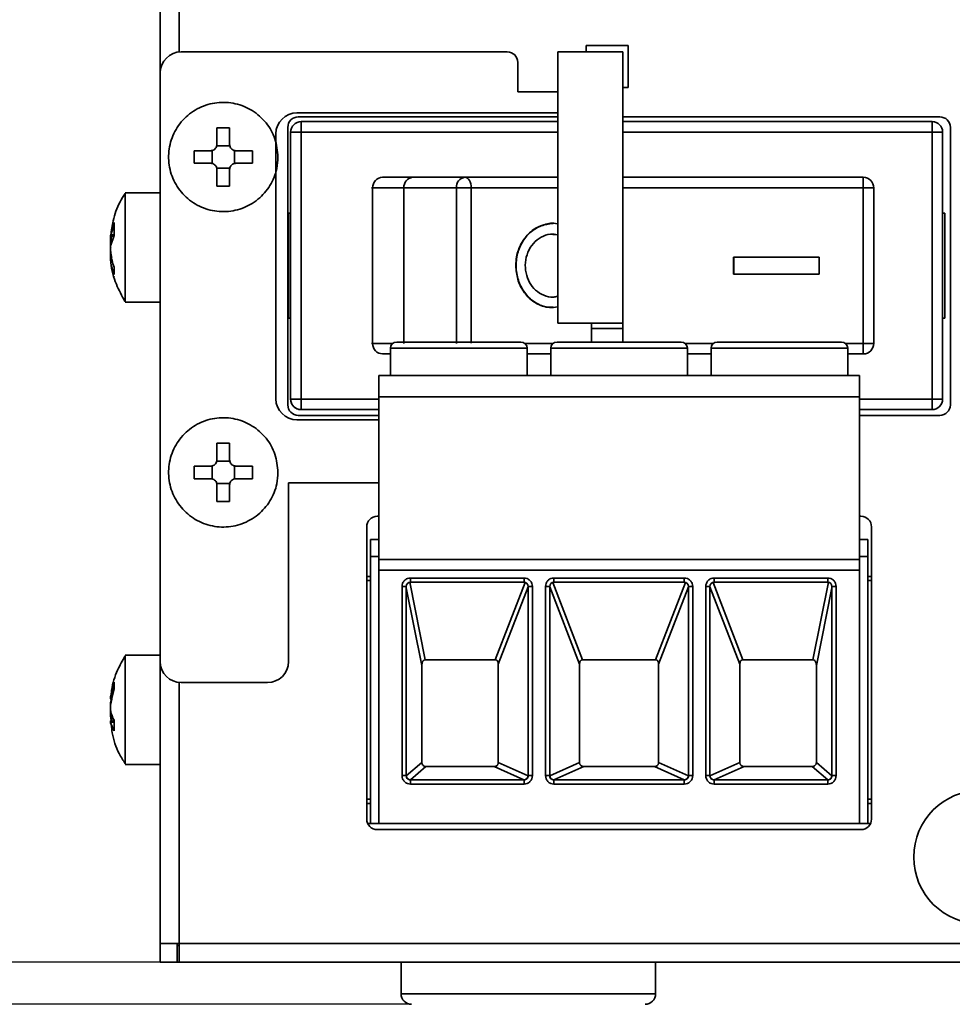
# Model space of a CAD drawing. Header units: millimetres. Extents: x 0 to 420, y 0 to 297.
# Tile 16 of 110: x 88 to 110, y 213 to 237. Entities that reach past the tile are written whole.
import ezdxf

# ---------------------------------------------------------------- set-up
doc = ezdxf.new("R2010")
doc.units = ezdxf.units.MM
doc.layers.add('标注层', color=150, linetype='Continuous')
doc.styles.add('SLDTEXTSTYLE2', font='TXT', dxfattribs={"width": 0.7})
doc.dimstyles.new('SLDDIMSTYLE1', dxfattribs={"dimtxt": 4.850694, "dimasz": 4, "dimexe": 0, "dimexo": 0.0625, "dimgap": 1.212674, "dimtad": 2, "dimlfac": 2, "dimrnd": 1e-09, "dimzin": 12, "dimdsep": 46, "dimtxsty": 'SLDTEXTSTYLE2', "dimsah": 1, "dimcen": 0.09, "dimadec": 0, "dimazin": 3, "dimtfac": 1, "dimtdec": 3, "dimtofl": 0, "dimtmove": 0, "dimatfit": 3, "dimfxl": 1, "dimfrac": 2, "dimtolj": 1, "dimtzin": 12, "dimarcsym": 0})

# ---------------------------------------------------------------- blocks, each defined once
blk = doc.blocks.new('_D_6')
at = {"layer": '标注层'}
for p, q in [((91.179, 258.726), (72.424, 258.726)), ((74.424, 258.726), (74.424, 214.226)), ((91.579, 214.226), (72.424, 214.226))]:
    blk.add_line(p, q, dxfattribs=at)
for points in [[(74.424, 258.726), (73.924, 254.726), (74.924, 254.726)], [(74.424, 214.226), (74.924, 218.226), (73.924, 218.226)]]:
    blk.add_solid(points, dxfattribs=at)
at = {"layer": '标注层', "insert": (68.967, 233.654), "char_height": 4.2333, "attachment_point": 1, "rotation": 90, "style": 'SLDTEXTSTYLE2'}
blk.add_mtext('89', dxfattribs=at)
blk = doc.blocks.new('_D_7')
at = {"layer": '标注层'}
for p, q in [((91.179, 258.726), (63.647, 258.726)), ((65.647, 213.226), (65.647, 258.726)), ((97.154, 213.226), (63.647, 213.226))]:
    blk.add_line(p, q, dxfattribs=at)
for points in [[(65.647, 258.726), (65.147, 254.726), (66.147, 254.726)], [(65.647, 213.226), (66.147, 217.226), (65.147, 217.226)]]:
    blk.add_solid(points, dxfattribs=at)
at = {"layer": '标注层', "insert": (60.19, 233.154), "char_height": 4.2333, "attachment_point": 1, "rotation": 90, "style": 'SLDTEXTSTYLE2'}
blk.add_mtext('91', dxfattribs=at)

msp = doc.modelspace()

# ---------------------------------------------------------------- linework, layer by layer
at = {"color": 7, "linetype": 'Continuous', "lineweight": 35}
for p, q in [((91.1786, 258.2764), (91.1786, 235.3764)), ((91.6786, 235.8764), (99.4286, 235.8764)), ((100.6286, 235.8764), (100.6286, 229.4264)), ((100.6286, 235.8764), (102.1786, 235.8764)), ((101.3037, 236.0264), (101.3037, 235.8764)), ((102.3037, 236.0264), (101.3037, 236.0264)), ((102.1786, 235.8764), (102.1786, 229.4264)), ((102.3037, 235.0264), (102.3037, 236.0264)), ((99.6786, 235.6264), (99.6786, 234.9264)), ((91.1786, 235.3764), (91.1786, 221.3764)), ((100.6286, 234.9264), (99.6786, 234.9264)), ((102.1786, 235.0264), (102.3037, 235.0264)), ((94.4286, 234.4264), (100.6286, 234.4264)), ((100.6286, 234.3314), (94.462, 234.3314)), ((94.5283, 233.9685), (94.5283, 234.2185)), ((100.6286, 234.2185), (94.5283, 234.2185)), ((109.712, 234.3314), (102.1786, 234.3314)), ((109.5283, 234.2185), (102.1786, 234.2185)), ((109.5283, 233.9685), (109.5283, 234.2185)), ((92.8286, 234.0674), (92.5286, 234.0674)), ((92.5286, 233.6764), (92.5286, 234.0674)), ((92.8286, 234.0674), (92.8286, 233.6764)), ((93.9286, 227.6264), (93.9286, 233.9264)), ((94.212, 234.0814), (94.212, 227.4814)), ((94.5283, 233.9685), (94.2783, 233.9685)), ((94.2783, 233.9685), (94.2783, 227.6185)), ((94.2783, 233.9685), (94.2783, 233.9685)), ((94.2783, 233.9685), (94.2783, 227.6185)), ((94.5283, 227.6185), (94.5283, 233.9685)), ((109.5283, 233.9685), (109.5283, 227.6185)), ((109.7783, 233.9685), (109.5283, 233.9685)), ((109.7783, 227.6185), (109.7783, 233.9685)), ((109.962, 227.4814), (109.962, 234.0814)), ((91.9876, 233.5264), (92.3786, 233.5264)), ((91.9876, 233.5264), (91.9876, 233.2264)), ((92.4136, 233.2222), (92.4136, 233.5305)), ((92.5245, 233.6414), (92.8328, 233.6414)), ((92.9437, 233.5305), (92.9437, 233.2222)), ((92.9786, 233.5264), (93.3697, 233.5264)), ((93.3697, 233.2264), (93.3697, 233.5264)), ((92.3786, 233.2264), (91.9876, 233.2264)), ((93.3697, 233.2264), (92.9786, 233.2264)), ((92.8328, 233.1113), (92.5245, 233.1113)), ((92.5286, 232.6853), (92.5286, 233.0764)), ((92.8286, 233.0764), (92.8286, 232.6853)), ((97.1783, 232.8935), (98.4231, 232.8935)), ((102.1786, 232.8935), (107.8916, 232.8935)), ((107.8916, 232.8935), (107.8892, 232.8935)), ((91.1786, 232.5264), (90.3433, 232.5264)), ((92.5286, 232.6853), (92.8286, 232.6853)), ((96.9736, 232.6435), (96.2285, 232.6435)), ((96.2285, 232.6435), (96.2285, 228.9435)), ((98.2183, 232.6435), (96.9736, 232.6435)), ((96.9736, 232.6435), (96.9736, 228.9435)), ((98.5742, 232.6435), (98.2183, 232.6435)), ((98.2183, 228.9435), (98.2183, 232.6435)), ((107.8863, 232.6435), (107.8863, 228.9435)), ((108.1415, 232.6435), (107.8863, 232.6435)), ((108.1415, 232.6435), (108.1415, 228.9435)), ((90.0808, 231.698), (90.0808, 231.8214)), ((94.2283, 232.0435), (94.2783, 232.0435)), ((94.2783, 232.0435), (94.2283, 232.0435)), ((94.2283, 232.0435), (94.2283, 229.5435)), ((109.8283, 232.0435), (109.7783, 232.0435)), ((109.8283, 229.5435), (109.8283, 232.0435)), ((90.0013, 231.5239), (90.0808, 231.7533)), ((90.0808, 231.5104), (90.0808, 231.7533)), ((100.5232, 231.7935), (100.5151, 231.7935)), ((89.9943, 231.4953), (90.0756, 231.4953)), ((90.0808, 231.5104), (90.0013, 231.2809)), ((100.6286, 231.5263), (100.5148, 231.5344)), ((89.9942, 230.9502), (89.9944, 230.9491)), ((90.0225, 230.9574), (89.9943, 230.9574)), ((106.8343, 230.9935), (104.8096, 230.9935)), ((104.8096, 230.9935), (104.8096, 230.5935)), ((104.8096, 230.9935), (104.8174, 230.9935)), ((104.8174, 230.5935), (104.8174, 230.9935)), ((104.8174, 230.9935), (106.8423, 230.9935)), ((106.8423, 230.9935), (106.8343, 230.9935)), ((106.8423, 230.9935), (106.8423, 230.5935)), ((90.0808, 230.5788), (90.0808, 230.7548)), ((90.0808, 230.5328), (90.0808, 230.525)), ((104.8174, 230.5935), (104.8096, 230.5935)), ((106.8423, 230.5935), (104.8174, 230.5935)), ((100.515, 230.0441), (100.6286, 230.0655)), ((90.3433, 229.9264), (91.1786, 229.9264)), ((100.5153, 229.7935), (100.5233, 229.7935)), ((94.2783, 229.5435), (94.2283, 229.5435)), ((109.8283, 229.5435), (109.7783, 229.5435)), ((102.1786, 229.4264), (100.6286, 229.4264)), ((101.4286, 229.3014), (101.4286, 229.4264)), ((102.1786, 229.3014), (101.4286, 229.3014)), ((101.4286, 229.3014), (101.4286, 228.9764)), ((102.1786, 229.4264), (102.1786, 229.3014)), ((102.1786, 228.9764), (102.1786, 229.3014)), ((96.652, 228.8264), (96.652, 228.1764)), ((99.902, 228.1764), (99.902, 228.8264)), ((100.462, 228.8264), (100.462, 228.1764)), ((103.712, 228.1764), (103.712, 228.8264)), ((104.272, 228.8264), (104.272, 228.1764)), ((107.522, 228.1764), (107.522, 228.8264)), ((107.8863, 228.9435), (108.1415, 228.9435)), ((96.464, 228.6935), (96.4663, 228.6935)), ((96.4663, 228.6935), (96.652, 228.6935)), ((99.902, 228.6935), (100.462, 228.6935)), ((103.712, 228.6935), (104.272, 228.6935)), ((107.522, 228.6935), (107.8916, 228.6935)), ((96.372, 228.1764), (107.802, 228.1764)), ((96.372, 228.1764), (96.372, 227.6764)), ((96.652, 228.1764), (96.372, 228.1764)), ((98.277, 228.1764), (96.652, 228.1764)), ((99.902, 228.1764), (98.277, 228.1764)), ((100.462, 228.1764), (99.902, 228.1764)), ((102.087, 228.1764), (100.462, 228.1764)), ((103.712, 228.1764), (102.087, 228.1764)), ((104.272, 228.1764), (103.712, 228.1764)), ((105.897, 228.1764), (104.272, 228.1764)), ((107.522, 228.1764), (105.897, 228.1764)), ((107.802, 228.1764), (107.522, 228.1764)), ((107.802, 227.6764), (107.802, 228.1764)), ((94.5283, 227.6185), (94.2783, 227.6185)), ((94.5283, 227.6185), (94.5283, 227.3685)), ((96.372, 227.6764), (96.372, 223.8014)), ((107.802, 227.6764), (96.372, 227.6764)), ((107.802, 227.6764), (107.802, 223.8014)), ((109.5283, 227.6185), (109.5283, 227.3685)), ((109.5283, 227.6185), (109.7783, 227.6185)), ((96.372, 227.3685), (94.5283, 227.3685)), ((109.5283, 227.3685), (107.802, 227.3685)), ((94.462, 227.2314), (96.372, 227.2314)), ((107.802, 227.2314), (109.712, 227.2314)), ((96.372, 227.1264), (94.4286, 227.1264)), ((92.8286, 226.5674), (92.5286, 226.5674)), ((92.5286, 226.1764), (92.5286, 226.5674)), ((92.8286, 226.5674), (92.8286, 226.1764)), ((91.9876, 226.0264), (92.3786, 226.0264)), ((91.9876, 226.0264), (91.9876, 225.7264)), ((92.4136, 225.7222), (92.4136, 226.0305)), ((92.5245, 226.1414), (92.8328, 226.1414)), ((92.9437, 226.0305), (92.9437, 225.7222)), ((92.9786, 226.0264), (93.3697, 226.0264)), ((93.3697, 225.7264), (93.3697, 226.0264)), ((92.3786, 225.7264), (91.9876, 225.7264)), ((93.3697, 225.7264), (92.9786, 225.7264)), ((92.8328, 225.6113), (92.5245, 225.6113)), ((92.5286, 225.1853), (92.5286, 225.5764)), ((92.8286, 225.5764), (92.8286, 225.1853)), ((94.2286, 225.6264), (96.372, 225.6264)), ((94.2286, 221.3764), (94.2286, 225.6264)), ((92.5286, 225.1853), (92.8286, 225.1853)), ((96.372, 224.8314), (96.337, 224.8314)), ((107.837, 224.8314), (107.802, 224.8314)), ((96.087, 224.5814), (96.087, 217.6314)), ((108.087, 217.6314), (108.087, 224.5814)), ((96.372, 224.2764), (96.177, 224.2764)), ((96.177, 224.2764), (96.177, 223.8764)), ((107.997, 224.2764), (107.802, 224.2764)), ((107.997, 223.8764), (107.997, 224.2764)), ((96.177, 223.8764), (96.177, 223.8764)), ((96.372, 223.8764), (96.177, 223.8764)), ((96.177, 223.8764), (96.372, 223.8764)), ((96.177, 223.8764), (96.177, 217.5264)), ((107.802, 223.8764), (107.997, 223.8764)), ((107.997, 223.8764), (107.802, 223.8764)), ((107.997, 223.8764), (107.997, 223.8764)), ((107.997, 223.8764), (107.997, 217.5264)), ((96.372, 223.8014), (107.802, 223.8014)), ((96.372, 223.8014), (96.372, 223.5514)), ((107.802, 223.8014), (107.802, 223.5514)), ((96.177, 223.4014), (96.087, 223.4014)), ((107.802, 223.5514), (96.372, 223.5514)), ((96.372, 223.5514), (96.372, 217.5264)), ((107.802, 217.5264), (107.802, 223.5514)), ((108.087, 223.4014), (107.997, 223.4014)), ((96.927, 218.6639), (96.927, 223.1639)), ((97.027, 223.1639), (96.927, 223.1639)), ((97.027, 218.6639), (97.027, 223.1639)), ((97.1096, 223.2623), (97.4805, 221.4184)), ((97.127, 223.3639), (99.827, 223.3639)), ((97.127, 223.3639), (97.127, 223.2639)), ((97.127, 223.2639), (99.827, 223.2639)), ((99.1447, 221.4184), (99.8539, 223.2602)), ((99.927, 223.1581), (99.2164, 221.3126)), ((99.827, 223.3639), (99.827, 223.2639)), ((99.927, 223.1639), (99.927, 218.6639)), ((100.027, 223.1639), (99.927, 223.1639)), ((100.027, 223.1639), (100.027, 218.6639)), ((100.337, 218.6639), (100.337, 223.1639)), ((100.337, 223.1639), (100.437, 223.1639)), ((100.437, 218.6639), (100.437, 223.1639)), ((101.1476, 221.3126), (100.437, 223.1581)), ((100.5101, 223.2602), (101.2193, 221.4184)), ((100.537, 223.3639), (103.637, 223.3639)), ((100.537, 223.3639), (100.537, 223.2639)), ((100.537, 223.2639), (103.637, 223.2639)), ((102.9547, 221.4184), (103.6639, 223.2602)), ((103.737, 223.1581), (103.0264, 221.3126)), ((103.637, 223.3639), (103.637, 223.2639)), ((103.737, 223.1639), (103.737, 218.6639)), ((103.837, 223.1639), (103.737, 223.1639)), ((103.837, 223.1639), (103.837, 218.6639)), ((104.147, 218.6639), (104.147, 223.1639)), ((104.247, 223.1639), (104.147, 223.1639)), ((104.247, 218.6639), (104.247, 223.1639)), ((104.9576, 221.3126), (104.247, 223.1581)), ((104.3201, 223.2602), (105.0293, 221.4184)), ((104.347, 223.3639), (107.047, 223.3639)), ((104.347, 223.3639), (104.347, 223.2639)), ((104.347, 223.2639), (107.047, 223.2639)), ((106.6935, 221.4184), (107.0644, 223.2623)), ((107.047, 223.3639), (107.047, 223.2639)), ((107.147, 223.1639), (107.147, 218.6639)), ((107.247, 223.1639), (107.147, 223.1639)), ((107.247, 223.1639), (107.247, 218.6639)), ((97.3982, 221.2867), (97.027, 223.1322)), ((107.147, 223.1322), (106.7758, 221.2867)), ((90.3469, 221.5147), (90.307, 221.4413)), ((91.1786, 221.5264), (90.3433, 221.5264)), ((91.1786, 221.3764), (91.1786, 214.6764)), ((97.3982, 218.9788), (97.3982, 221.2867)), ((97.4805, 221.4184), (99.1447, 221.4184)), ((99.2164, 221.3126), (99.2164, 218.9743)), ((101.1476, 218.9743), (101.1476, 221.3126)), ((101.2193, 221.4184), (102.9547, 221.4184)), ((103.0264, 221.3126), (103.0264, 218.9743)), ((104.9576, 218.9743), (104.9576, 221.3126)), ((105.0293, 221.4184), (106.6935, 221.4184)), ((106.7758, 221.2867), (106.7758, 218.9788)), ((90.0013, 220.5601), (90.0808, 220.8907)), ((90.0808, 220.7304), (90.0808, 220.8907)), ((91.6786, 220.8764), (93.7286, 220.8764)), ((90.0808, 220.7304), (90.0013, 220.3999)), ((89.9951, 220.4834), (90.0276, 220.4834)), ((90.0276, 220.4834), (90.0013, 220.3793)), ((90.0299, 220.4834), (90.0013, 220.3723)), ((90.0165, 220.4834), (90.0013, 220.4179)), ((90.0808, 219.9625), (89.9945, 219.9625)), ((90.0346, 219.951), (90.0013, 220.0804)), ((90.0276, 219.9693), (90.0013, 220.0734)), ((90.0214, 219.9693), (90.0013, 220.0529)), ((90.0165, 219.9693), (90.0013, 220.0348)), ((90.0808, 219.7304), (90.0808, 219.984)), ((97.0271, 218.6606), (97.3982, 218.9788)), ((99.2164, 218.9743), (99.9267, 218.6563)), ((100.4373, 218.6563), (101.1476, 218.9743)), ((103.0264, 218.9743), (103.7367, 218.6563)), ((104.2473, 218.6563), (104.9576, 218.9743)), ((106.7758, 218.9788), (107.1469, 218.6606)), ((90.3433, 218.9264), (91.1786, 218.9264)), ((97.4958, 218.882), (97.1258, 218.5639)), ((99.1155, 218.882), (97.4958, 218.882)), ((99.8265, 218.5639), (99.1155, 218.882)), ((101.2485, 218.882), (100.5374, 218.5639)), ((102.9255, 218.882), (101.2485, 218.882)), ((103.6365, 218.5639), (102.9255, 218.882)), ((105.0585, 218.882), (104.3474, 218.5639)), ((106.6782, 218.882), (105.0585, 218.882)), ((107.0482, 218.5639), (106.6782, 218.882)), ((96.927, 218.6639), (97.027, 218.6639)), ((97.027, 218.6639), (97.0271, 218.6606)), ((97.127, 218.5639), (97.1258, 218.5639)), ((97.1258, 218.5639), (99.8265, 218.5639)), ((99.827, 218.5639), (97.127, 218.5639)), ((97.127, 218.4639), (97.127, 218.5639)), ((99.8265, 218.5639), (99.827, 218.5639)), ((99.827, 218.4639), (99.827, 218.5639)), ((99.9267, 218.6563), (99.927, 218.6639)), ((100.027, 218.6639), (99.927, 218.6639)), ((100.337, 218.6639), (100.437, 218.6639)), ((100.437, 218.6639), (100.4373, 218.6563)), ((103.637, 218.5639), (100.537, 218.5639)), ((100.537, 218.5639), (100.537, 218.4639)), ((100.537, 218.5639), (100.5374, 218.5639)), ((100.5374, 218.5639), (103.6365, 218.5639)), ((103.6365, 218.5639), (103.637, 218.5639)), ((103.637, 218.4639), (103.637, 218.5639)), ((103.7367, 218.6563), (103.737, 218.6639)), ((103.837, 218.6639), (103.737, 218.6639)), ((104.147, 218.6639), (104.247, 218.6639)), ((104.247, 218.6639), (104.2473, 218.6563)), ((107.047, 218.5639), (104.347, 218.5639)), ((104.347, 218.4639), (104.347, 218.5639)), ((104.347, 218.5639), (104.3474, 218.5639)), ((104.3474, 218.5639), (107.0482, 218.5639)), ((107.047, 218.4639), (107.047, 218.5639)), ((107.0482, 218.5639), (107.047, 218.5639)), ((107.1469, 218.6606), (107.147, 218.6639)), ((107.247, 218.6639), (107.147, 218.6639)), ((99.827, 218.4639), (97.127, 218.4639)), ((103.637, 218.4639), (100.537, 218.4639)), ((107.047, 218.4639), (104.347, 218.4639)), ((96.087, 218.0014), (96.177, 218.0014)), ((107.997, 218.0014), (108.087, 218.0014)), ((96.372, 217.5264), (96.1101, 217.5264)), ((96.372, 217.5264), (96.177, 217.5264)), ((96.337, 217.3814), (107.837, 217.3814)), ((107.802, 217.5264), (96.372, 217.5264)), ((108.0639, 217.5264), (107.802, 217.5264)), ((107.802, 217.5264), (107.997, 217.5264)), ((91.6286, 214.6764), (91.1786, 214.6764)), ((91.1786, 214.6764), (91.1786, 214.2264)), ((91.5786, 214.2264), (91.5786, 214.6764)), ((91.5815, 214.6264), (91.5787, 214.6764)), ((91.6286, 214.6264), (91.5787, 214.6264)), ((91.5787, 214.6264), (91.5787, 214.2264)), ((213.2287, 214.6764), (91.6286, 214.6764)), ((91.6286, 214.6764), (91.6286, 214.2264)), ((91.5786, 214.2264), (91.1786, 214.2264)), ((91.6286, 214.2264), (91.5787, 214.2264)), ((213.2287, 214.2264), (91.6286, 214.2264)), ((96.9037, 214.2264), (96.9037, 213.4764)), ((102.9537, 213.4764), (102.9537, 214.2264))]:
    msp.add_line(p, q, dxfattribs=at)
at = {"color": 8, "linetype": 'Continuous', "lineweight": 35}
for p, q in [((91.6286, 258.2764), (91.6286, 235.8739)), ((94.5283, 233.9685), (100.6286, 233.9685)), ((102.1786, 233.9685), (109.5283, 233.9685)), ((96.464, 232.8935), (96.4663, 232.8935)), ((96.2011, 232.6435), (96.2285, 232.6435)), ((98.5742, 228.9517), (98.5742, 232.6435)), ((102.1786, 232.6435), (107.8863, 232.6435)), ((90.0013, 231.5239), (90.0808, 231.5239)), ((90.0013, 231.3813), (90.0361, 231.3813)), ((90.0375, 230.8954), (90.0013, 230.8954)), ((96.2011, 228.9435), (96.2285, 228.9435)), ((96.7083, 228.9435), (96.2285, 228.9435)), ((100.5183, 228.9435), (99.8457, 228.9435)), ((104.3283, 228.9435), (103.6557, 228.9435)), ((107.8863, 228.9435), (107.4657, 228.9435)), ((96.372, 227.6185), (94.5283, 227.6185)), ((109.5283, 227.6185), (107.802, 227.6185)), ((96.087, 223.3014), (96.177, 223.3014)), ((107.997, 223.3014), (108.087, 223.3014)), ((91.6286, 220.8789), (91.6286, 214.6764)), ((90.0013, 220.5601), (90.0399, 220.5601)), ((90.0474, 220.0529), (90.0013, 220.0529)), ((90.0808, 219.9393), (90.0013, 219.9393)), ((96.087, 218.1014), (96.177, 218.1014)), ((107.997, 218.1014), (108.087, 218.1014)), ((96.9037, 213.4764), (102.9537, 213.4764))]:
    msp.add_line(p, q, dxfattribs=at)
at = {"color": 7, "linetype": 'Continuous', "lineweight": 35, "flags": 128}
for points in [[(109.5889, 234.211), (109.5771, 234.2137), (109.5283, 234.2185)], [(98.4231, 232.8935), (98.4526, 232.8887), (98.4809, 232.8745), (98.507, 232.8514), (98.5299, 232.8203), (98.5487, 232.7824), (98.5627, 232.7392), (98.5713, 232.6923), (98.5742, 232.6435)], [(98.4231, 232.8935), (99.4641, 232.8935), (100.562, 232.8935), (100.6286, 232.8935)]]:
    msp.add_lwpolyline(points, dxfattribs=at)
at = {"color": 8, "linetype": 'Continuous', "lineweight": 35, "flags": 128}
for points in [[(98.5742, 232.6435), (99.598, 232.6435), (100.6286, 232.6435)], [(98.277, 228.8264), (97.8386, 228.8264), (97.4327, 228.8264), (97.0894, 228.8264), (96.8342, 228.8264), (96.686, 228.8264), (96.652, 228.8264)], [(99.902, 228.8264), (99.868, 228.8264), (99.7198, 228.8264), (99.4646, 228.8264), (99.1213, 228.8264), (98.7154, 228.8264), (98.277, 228.8264)], [(102.087, 228.8264), (101.6486, 228.8264), (101.2427, 228.8264), (100.8994, 228.8264), (100.6442, 228.8264), (100.496, 228.8264), (100.462, 228.8264)], [(103.712, 228.8264), (103.678, 228.8264), (103.5298, 228.8264), (103.2746, 228.8264), (102.9313, 228.8264), (102.5254, 228.8264), (102.087, 228.8264)], [(105.897, 228.8264), (105.4586, 228.8264), (105.0527, 228.8264), (104.7094, 228.8264), (104.4542, 228.8264), (104.306, 228.8264), (104.272, 228.8264)], [(107.522, 228.8264), (107.488, 228.8264), (107.3398, 228.8264), (107.0846, 228.8264), (106.7413, 228.8264), (106.3354, 228.8264), (105.897, 228.8264)]]:
    msp.add_lwpolyline(points, dxfattribs=at)
at = {"color": 7, "linetype": 'Continuous', "lineweight": 35}
msp.add_circle((110.6786, 216.7264), 1.5875, dxfattribs=at)
for centre, radius, start, end in [((91.6786, 235.3764), 0.5, 90, 180), ((99.4286, 235.6264), 0.25, 0, 90), ((94.4286, 233.9264), 0.5, 90, 180), ((94.462, 234.0814), 0.25, 90, 180), ((94.5283, 233.9685), 0.25, 90, 180.00002), ((94.5283, 233.9685), 0.25, 90, 180.00002), ((109.5283, 233.9685), 0.25, 0.00002, 90), ((109.712, 234.0814), 0.25, 0, 90), ((96.4726, 232.6495), 0.2441, 91.47329, 181.401), ((97.2034, 232.6641), 0.2308, 96.24222, 185.11273), ((98.4482, 232.6641), 0.2308, 96.24423, 185.11077), ((110.891, 232.706), 3.0053, 176.42225, 181.19095), ((107.8916, 232.6435), 0.25, 0, 90), ((91.6458, 231.1353), 1.6628, 167.87697, 171.49369), ((91.2742, 231.3391), 1.2915, 189.74071, 195.87491), ((91.6717, 231.3225), 1.6891, 188.54667, 199.63863), ((91.6717, 231.1465), 1.6891, 188.54667, 199.63863), ((96.4726, 228.9375), 0.2441, 178.59897, 268.52673), ((96.802, 228.8264), 0.15, 90, 180), ((99.752, 228.8264), 0.15, 0, 90), ((100.612, 228.8264), 0.15, 90, 180), ((103.562, 228.8264), 0.15, 0, 90), ((104.422, 228.8264), 0.15, 90, 180), ((107.372, 228.8264), 0.15, 0, 90), ((110.891, 228.881), 3.0053, 178.80906, 183.57774), ((107.8915, 228.9435), 0.25, 270.00455, 0.00303), ((94.4286, 227.6264), 0.5, 180, 270), ((94.5283, 227.6185), 0.25, 180.00002, 270), ((94.5283, 227.6185), 0.25, 180.00002, 255.96375), ((109.5283, 227.6185), 0.25, 270, 0.00002), ((94.462, 227.4814), 0.25, 180, 270), ((109.712, 227.4814), 0.25, 270, 0), ((96.337, 224.5814), 0.25, 90, 180), ((107.837, 224.5814), 0.25, 0, 90), ((97.127, 223.1639), 0.1, 90, 180), ((99.827, 223.1639), 0.1, 0, 90), ((100.537, 223.1639), 0.1, 90, 180), ((103.637, 223.1639), 0.1, 0, 90), ((104.347, 223.1639), 0.1, 90, 180), ((107.047, 223.1639), 0.1, 0, 90), ((91.6786, 221.3764), 0.5, 180, 270), ((93.7286, 221.3764), 0.5, 270, 0), ((90.8036, 220.3787), 0.8235, 193.03624, 208.63528), ((90.8035, 220.125), 0.8234, 193.03591, 208.63595), ((97.127, 218.6639), 0.1, 180, 270), ((99.827, 218.6639), 0.1, 270, 0), ((100.537, 218.6639), 0.1, 180, 270), ((103.637, 218.6639), 0.1, 270, 0), ((104.347, 218.6639), 0.1, 180, 270), ((107.047, 218.6639), 0.1, 270, 0), ((96.337, 217.6314), 0.25, 180, 270), ((107.837, 217.6314), 0.25, 270, 0), ((97.1537, 213.4764), 0.25, 180, 270), ((102.7037, 213.4764), 0.25, 270, 0)]:
    msp.add_arc(centre, radius, start, end, dxfattribs=at)
for points, knots in [([(93.9786, 233.3764), (93.9643, 233.5225), (93.9355, 233.8149), (93.7114, 234.204), (93.3814, 234.4998), (92.9694, 234.6689), (92.5253, 234.6923), (92.0983, 234.5674), (91.7368, 234.3081), (91.4814, 233.9439), (91.3611, 233.5156), (91.3893, 233.0716), (91.5628, 232.662), (91.8622, 232.3329), (92.2536, 232.1215), (92.693, 232.0516), (93.1305, 232.1309), (93.5178, 232.3508), (93.8082, 232.6861), (93.9581, 233.0483), (93.9729, 233.2852), (93.9786, 233.3764)], [0, 0, 0, 0, 0.0536888, 0.1073773, 0.1610663, 0.2147551, 0.2684436, 0.3221328, 0.3758211, 0.4295099, 0.4831987, 0.5368874, 0.5905759, 0.6442652, 0.6979535, 0.7516427, 0.805331, 0.8590194, 0.9127083, 0.9663971, 1, 1, 1, 1]), ([(92.5286, 233.6764), (92.527, 233.6597), (92.5238, 233.6262), (92.4982, 233.5814), (92.4607, 233.5476), (92.4185, 233.5291), (92.3903, 233.5272), (92.3786, 233.5264)], [0, 0, 0, 0, 0.21349678, 0.42707053, 0.63894931, 0.8501182, 1, 1, 1, 1]), ([(92.9786, 233.5264), (92.9619, 233.528), (92.9285, 233.5312), (92.8837, 233.5568), (92.8499, 233.5943), (92.8314, 233.6365), (92.8295, 233.6647), (92.8286, 233.6764)], [0, 0, 0, 0, 0.2134894, 0.4270558, 0.6389481, 0.8501095, 1, 1, 1, 1]), ([(92.3786, 233.2264), (92.3954, 233.2247), (92.4288, 233.2215), (92.4736, 233.196), (92.5074, 233.1584), (92.5259, 233.1162), (92.5278, 233.0881), (92.5286, 233.0764)], [0, 0, 0, 0, 0.21348561, 0.42704882, 0.63895792, 0.85011573, 1, 1, 1, 1]), ([(92.8286, 233.0764), (92.8303, 233.0931), (92.8335, 233.1265), (92.859, 233.1713), (92.8966, 233.2051), (92.9388, 233.2236), (92.9669, 233.2256), (92.9786, 233.2264)], [0, 0, 0, 0, 0.213498, 0.427073, 0.6389765, 0.8501175, 1, 1, 1, 1]), ([(96.4663, 232.8935), (96.5583, 232.8935), (96.7423, 232.8935), (97.033, 232.8935), (97.1783, 232.8935)], [0, 0, 0, 0, 0.4999996, 1, 1, 1, 1]), ([(90.3467, 232.511), (90.3046, 232.4447), (90.1765, 232.2428), (90.0543, 231.9024), (90.0198, 231.6272), (90.0053, 231.5112)], [0, 0, 0, 0, 0.2208052, 0.6716911, 1, 1, 1, 1]), ([(90.3433, 229.9447), (90.3433, 229.9418), (90.3433, 229.9338), (90.3433, 230.0822), (90.3433, 230.3599), (90.3433, 230.7423), (90.3433, 231.1774), (90.3433, 231.6183), (90.3433, 232.0161), (90.3433, 232.3201), (90.3433, 232.5028), (90.3433, 232.51), (90.3433, 232.5131)], [0, 0, 0, 0, 0.0586747, 0.1660921, 0.2735096, 0.380927, 0.4883445, 0.595762, 0.7031794, 0.810597, 0.9180143, 1, 1, 1, 1]), ([(100.6286, 229.8131), (100.562, 229.8041), (100.3936, 229.7815), (100.1309, 229.8765), (99.8814, 230.0737), (99.7069, 230.3591), (99.6455, 230.6154), (99.6345, 230.8701), (99.6713, 231.124), (99.81, 231.417), (100.0273, 231.648), (100.3025, 231.7751), (100.5181, 231.8186), (100.623, 231.7851), (100.6286, 231.7833)], [0, 0, 0, 0, 0.06650546, 0.16791055, 0.27023667, 0.37186273, 0.47104013, 0.50001572, 0.59660979, 0.69314924, 0.7911991, 0.89192126, 0.99416932, 1, 1, 1, 1]), ([(100.5153, 231.7924), (100.4164, 231.7821), (100.2153, 231.7612), (99.9488, 231.5882), (99.7477, 231.3297), (99.6451, 231.0469), (99.6351, 230.8633), (99.6313, 230.7935)], [0, 0, 0, 0, 0.21292376, 0.43268045, 0.65228486, 0.86766869, 1, 1, 1, 1]), ([(90.0013, 231.5239), (89.9995, 231.5153), (89.9958, 231.4982), (89.9937, 231.4935), (89.9935, 231.4989), (89.995, 231.5104), (89.9953, 231.5128)], [0, 0, 0, 0, 0.30685067, 0.61381292, 0.91835888, 1, 1, 1, 1]), ([(90.0013, 231.3813), (89.9995, 231.3668), (89.9958, 231.3377), (89.9937, 231.287), (89.9935, 231.2479), (89.995, 231.2302), (89.9953, 231.2264)], [0, 0, 0, 0, 0.3064155, 0.6129415, 0.9170521, 1, 1, 1, 1]), ([(90.0013, 231.3501), (89.9995, 231.3531), (89.9959, 231.3592), (89.9935, 231.3885), (89.994, 231.4288), (89.9969, 231.4724), (90, 231.5007), (90.0013, 231.5124)], [0, 0, 0, 0, 0.2135188, 0.4270801, 0.6389623, 0.8501149, 1, 1, 1, 1]), ([(90.0013, 231.2111), (89.9995, 231.2207), (89.9959, 231.2398), (89.9935, 231.284), (89.994, 231.3332), (89.9966, 231.3756), (89.9993, 231.398), (90.0002, 231.4054)], [0, 0, 0, 0, 0.2236904, 0.4474331, 0.6694328, 0.8906573, 1, 1, 1, 1]), ([(89.9952, 231.5086), (89.9947, 231.5055), (89.9937, 231.5002), (89.994, 231.5018), (89.9942, 231.5025)], [0, 0, 0, 0, 0.5967768, 1, 1, 1, 1]), ([(89.9975, 231.5006), (89.9971, 231.497), (89.995, 231.4771), (89.9936, 231.4479), (89.9941, 231.4309), (89.9944, 231.4232)], [0, 0, 0, 0, 0.1100525, 0.5995531, 1, 1, 1, 1]), ([(100.6286, 231.5268), (100.5698, 231.5351), (100.4347, 231.5543), (100.2284, 231.4816), (100.0406, 231.333), (99.9092, 231.1191), (99.8491, 230.8712), (99.8639, 230.6184), (99.9489, 230.3875), (100.096, 230.1985), (100.2921, 230.0769), (100.4807, 230.0281), (100.5923, 230.0552), (100.6286, 230.064)], [0, 0, 0, 0, 0.0764768, 0.1757469, 0.275603, 0.3745977, 0.4714019, 0.5660298, 0.6599985, 0.7552146, 0.8527039, 0.9520619, 1, 1, 1, 1]), ([(90.0013, 231.1206), (89.9995, 231.1335), (89.9959, 231.1595), (89.9935, 231.2092), (89.994, 231.2596), (89.9969, 231.3025), (90, 231.3239), (90.0013, 231.3327)], [0, 0, 0, 0, 0.2134952, 0.4270673, 0.6389575, 0.8501118, 1, 1, 1, 1]), ([(90.0013, 231.0714), (89.9995, 231.0859), (89.9959, 231.1149), (89.9935, 231.1662), (89.994, 231.2156), (89.9969, 231.2553), (90, 231.2734), (90.0013, 231.2809)], [0, 0, 0, 0, 0.2134968, 0.4270683, 0.6389566, 0.8501128, 1, 1, 1, 1]), ([(89.9943, 230.9565), (89.9942, 230.9568), (89.9932, 230.9594), (89.9942, 230.9483), (89.9968, 230.9263), (90, 230.9045), (90.0013, 230.8954)], [0, 0, 0, 0, 0.0460243, 0.398837, 0.7504297, 1, 1, 1, 1]), ([(90.0013, 231.1027), (89.9995, 231.0996), (89.9959, 231.0933), (89.9935, 231.0665), (89.9941, 231.041), (89.9944, 231.0295)], [0, 0, 0, 0, 0.3547686, 0.7096594, 1, 1, 1, 1]), ([(89.997, 230.9574), (89.9968, 230.9593), (89.9949, 230.9774), (89.9937, 231.0063), (89.994, 231.0371), (89.9969, 231.0518), (90, 231.0514), (90.0013, 231.0512)], [0, 0, 0, 0, 0.03030846, 0.29363304, 0.55485973, 0.81517474, 1, 1, 1, 1]), ([(89.9952, 231.1069), (89.9959, 231.0943), (89.9972, 231.0699), (90, 231.0481), (90.0013, 231.0375)], [0, 0, 0, 0, 0.5139236, 1, 1, 1, 1]), ([(90.0045, 230.8895), (90.0049, 230.8793), (90.0124, 230.6946), (90.1151, 230.3648), (90.2665, 230.0761), (90.3371, 229.9416)], [0, 0, 0, 0, 0.0302921, 0.5484756, 1, 1, 1, 1]), ([(99.6313, 230.7935), (99.6406, 230.6835), (99.6591, 230.4635), (99.8033, 230.1687), (100.0189, 229.9435), (100.2685, 229.8089), (100.443, 229.8065), (100.5162, 229.8056)], [0, 0, 0, 0, 0.2078647, 0.4156129, 0.6266006, 0.8433191, 1, 1, 1, 1]), ([(99.752, 228.9764), (99.7322, 228.9764), (99.7016, 228.9764), (99.5179, 228.9764), (99.3273, 228.9764), (99.0926, 228.9764), (98.7488, 228.9764), (98.277, 228.9764), (97.8051, 228.9764), (97.4613, 228.9764), (97.2266, 228.9764), (97.036, 228.9764), (96.8524, 228.9764), (96.8218, 228.9764), (96.802, 228.9764)], [0, 0, 0, 0, 0.1197216, 0.1848898, 0.2499996, 0.3151681, 0.3802787, 0.5, 0.6197213, 0.6848896, 0.7500004, 0.8151685, 0.8802784, 1, 1, 1, 1]), ([(98.277, 228.9764), (98.1167, 228.9764), (97.796, 228.9764), (97.3882, 228.9764), (97.1158, 228.9764), (97.0201, 228.9764), (97.1158, 228.9764), (97.3882, 228.9764), (97.796, 228.9764), (98.1167, 228.9764), (98.277, 228.9764)], [0, 0, 0, 0, 0.1250009, 0.2499999, 0.3749998, 0.5, 0.6250001, 0.7500001, 0.8749991, 1, 1, 1, 1]), ([(98.277, 228.9764), (98.4373, 228.9764), (98.758, 228.9764), (99.1658, 228.9764), (99.4382, 228.9764), (99.5339, 228.9764), (99.4382, 228.9764), (99.1658, 228.9764), (98.758, 228.9764), (98.4373, 228.9764), (98.277, 228.9764)], [0, 0, 0, 0, 0.1250009, 0.2499999, 0.3749999, 0.5, 0.6250002, 0.7500001, 0.8749991, 1, 1, 1, 1]), ([(103.562, 228.9764), (103.5422, 228.9764), (103.5116, 228.9764), (103.3279, 228.9764), (103.1373, 228.9764), (102.9026, 228.9764), (102.5588, 228.9764), (102.087, 228.9764), (101.6151, 228.9764), (101.2713, 228.9764), (101.0366, 228.9764), (100.846, 228.9764), (100.6624, 228.9764), (100.6318, 228.9764), (100.612, 228.9764)], [0, 0, 0, 0, 0.1197215, 0.1848897, 0.2500005, 0.3151689, 0.3802781, 0.4999992, 0.619722, 0.6848903, 0.7499998, 0.8151679, 0.8802785, 1, 1, 1, 1]), ([(100.612, 228.9764), (100.6318, 228.9764), (100.6624, 228.9764), (100.8461, 228.9764), (101.0367, 228.9764), (101.2716, 228.9764), (101.579, 228.9764), (101.825, 228.9764), (101.9703, 228.9764)], [0, 0, 0, 0, 0.2524306, 0.3898365, 0.5271216, 0.664528, 0.8018096, 1, 1, 1, 1]), ([(102.087, 228.9764), (101.9267, 228.9764), (101.606, 228.9764), (101.1982, 228.9764), (100.9258, 228.9764), (100.8301, 228.9764), (100.9258, 228.9764), (101.1982, 228.9764), (101.606, 228.9764), (101.9267, 228.9764), (102.087, 228.9764)], [0, 0, 0, 0, 0.12500056, 0.25000087, 0.37500051, 0.50000004, 0.62499946, 0.74999914, 0.87499945, 1, 1, 1, 1]), ([(102.087, 228.9764), (102.2473, 228.9764), (102.568, 228.9764), (102.9758, 228.9764), (103.2482, 228.9764), (103.3439, 228.9764), (103.2482, 228.9764), (102.9758, 228.9764), (102.568, 228.9764), (102.2473, 228.9764), (102.087, 228.9764)], [0, 0, 0, 0, 0.1249991, 0.2499999, 0.3750001, 0.5, 0.625, 0.7500001, 0.8750009, 1, 1, 1, 1]), ([(102.2037, 228.9764), (102.349, 228.9764), (102.5951, 228.9764), (102.9025, 228.9764), (103.1374, 228.9764), (103.3279, 228.9764), (103.5116, 228.9764), (103.5422, 228.9764), (103.562, 228.9764)], [0, 0, 0, 0, 0.1981904, 0.3355966, 0.4728788, 0.6102848, 0.7475694, 1, 1, 1, 1]), ([(107.372, 228.9764), (107.3522, 228.9764), (107.3216, 228.9764), (107.1379, 228.9764), (106.9473, 228.9764), (106.7126, 228.9764), (106.3688, 228.9764), (105.897, 228.9764), (105.4251, 228.9764), (105.0813, 228.9764), (104.8466, 228.9764), (104.656, 228.9764), (104.4724, 228.9764), (104.4418, 228.9764), (104.422, 228.9764)], [0, 0, 0, 0, 0.1197216, 0.1848898, 0.2499996, 0.3151681, 0.3802787, 0.5, 0.6197213, 0.6848896, 0.7500004, 0.8151685, 0.8802784, 1, 1, 1, 1]), ([(105.897, 228.9764), (105.7367, 228.9764), (105.416, 228.9764), (105.0082, 228.9764), (104.7358, 228.9764), (104.6401, 228.9764), (104.7358, 228.9764), (105.0082, 228.9764), (105.416, 228.9764), (105.7367, 228.9764), (105.897, 228.9764)], [0, 0, 0, 0, 0.124999, 0.2499997, 0.3749997, 0.5, 0.6250002, 0.7500003, 0.875001, 1, 1, 1, 1]), ([(105.897, 228.9764), (106.0573, 228.9764), (106.378, 228.9764), (106.7858, 228.9764), (107.0582, 228.9764), (107.1539, 228.9764), (107.0582, 228.9764), (106.7858, 228.9764), (106.378, 228.9764), (106.0573, 228.9764), (105.897, 228.9764)], [0, 0, 0, 0, 0.1250009, 0.2499999, 0.3749999, 0.5, 0.6250002, 0.7500001, 0.8749991, 1, 1, 1, 1]), ([(93.9786, 225.8764), (93.9643, 226.0225), (93.9355, 226.3149), (93.7114, 226.704), (93.3814, 226.9998), (92.9694, 227.1689), (92.5253, 227.1923), (92.0983, 227.0674), (91.7368, 226.8081), (91.4814, 226.4439), (91.3611, 226.0156), (91.3893, 225.5716), (91.5628, 225.162), (91.8622, 224.8329), (92.2536, 224.6215), (92.693, 224.5516), (93.1305, 224.6309), (93.5178, 224.8508), (93.8082, 225.1861), (93.9581, 225.5483), (93.9729, 225.7852), (93.9786, 225.8764)], [0, 0, 0, 0, 0.0536888, 0.1073772, 0.1610663, 0.2147551, 0.2684436, 0.3221327, 0.375821, 0.4295099, 0.4831986, 0.5368873, 0.5905759, 0.6442651, 0.6979535, 0.7516427, 0.805331, 0.8590194, 0.9127082, 0.966397, 1, 1, 1, 1]), ([(92.5286, 226.1764), (92.527, 226.1596), (92.5238, 226.1262), (92.4982, 226.0814), (92.4607, 226.0476), (92.4185, 226.0291), (92.3903, 226.0272), (92.3786, 226.0264)], [0, 0, 0, 0, 0.213498, 0.4270695, 0.6389485, 0.8501181, 1, 1, 1, 1]), ([(92.9786, 226.0264), (92.9619, 226.028), (92.9285, 226.0312), (92.8837, 226.0568), (92.8499, 226.0943), (92.8314, 226.1365), (92.8295, 226.1647), (92.8286, 226.1764)], [0, 0, 0, 0, 0.2134901, 0.4270569, 0.6389475, 0.8501121, 1, 1, 1, 1]), ([(92.3786, 225.7264), (92.3954, 225.7247), (92.4288, 225.7215), (92.4736, 225.696), (92.5074, 225.6584), (92.5259, 225.6162), (92.5278, 225.5881), (92.5286, 225.5764)], [0, 0, 0, 0, 0.2134851, 0.4270477, 0.6389581, 0.8501149, 1, 1, 1, 1]), ([(92.8286, 225.5764), (92.8303, 225.5931), (92.8335, 225.6265), (92.859, 225.6713), (92.8966, 225.7051), (92.9388, 225.7236), (92.9669, 225.7256), (92.9786, 225.7264)], [0, 0, 0, 0, 0.2134991, 0.427075, 0.6389759, 0.8501174, 1, 1, 1, 1]), ([(96.927, 223.1639), (96.9297, 223.189), (96.9338, 223.2277), (96.9586, 223.2743), (96.9844, 223.3061), (97.0163, 223.332), (97.0629, 223.357), (97.1018, 223.3612), (97.127, 223.3639)], [0, 0, 0, 0, 0.2394407, 0.368214, 0.4999882, 0.628771, 0.7605575, 1, 1, 1, 1]), ([(99.827, 223.3639), (99.8521, 223.3612), (99.8908, 223.3571), (99.9375, 223.3322), (99.9692, 223.3065), (99.9952, 223.2746), (100.0201, 223.228), (100.0243, 223.189), (100.027, 223.1639)], [0, 0, 0, 0, 0.2394423, 0.3682313, 0.5000092, 0.6287852, 0.7605595, 1, 1, 1, 1]), ([(100.337, 223.1639), (100.3397, 223.189), (100.3438, 223.2277), (100.3687, 223.2743), (100.3944, 223.3061), (100.4263, 223.332), (100.4729, 223.357), (100.5118, 223.3612), (100.537, 223.3639)], [0, 0, 0, 0, 0.2394391, 0.3682249, 0.5000007, 0.6287665, 0.7605546, 1, 1, 1, 1]), ([(103.637, 223.3639), (103.6621, 223.3612), (103.7008, 223.3571), (103.7474, 223.3322), (103.7792, 223.3065), (103.8052, 223.2746), (103.8301, 223.228), (103.8343, 223.189), (103.837, 223.1639)], [0, 0, 0, 0, 0.2394447, 0.3682139, 0.4999931, 0.6287705, 0.7605571, 1, 1, 1, 1]), ([(104.147, 223.1639), (104.1497, 223.189), (104.1538, 223.2277), (104.1786, 223.2743), (104.2044, 223.3061), (104.2363, 223.332), (104.2829, 223.357), (104.3218, 223.3612), (104.347, 223.3639)], [0, 0, 0, 0, 0.2394407, 0.368214, 0.4999882, 0.628771, 0.7605575, 1, 1, 1, 1]), ([(107.047, 223.3639), (107.0721, 223.3612), (107.1108, 223.3571), (107.1575, 223.3322), (107.1892, 223.3065), (107.2152, 223.2746), (107.2401, 223.228), (107.2443, 223.189), (107.247, 223.1639)], [0, 0, 0, 0, 0.2394423, 0.3682313, 0.5000092, 0.6287852, 0.7605595, 1, 1, 1, 1]), ([(90.3433, 218.9426), (90.3433, 218.9427), (90.3433, 218.9429), (90.3433, 219.1107), (90.3433, 219.4039), (90.3433, 219.7955), (90.3433, 220.2343), (90.3433, 220.6721), (90.3433, 221.0612), (90.3433, 221.3502), (90.3433, 221.5124), (90.3433, 221.5102), (90.3433, 221.5093)], [0, 0, 0, 0, 0.0721702, 0.1795931, 0.2870158, 0.394439, 0.5018616, 0.6092849, 0.7167076, 0.8241305, 0.9315533, 1, 1, 1, 1]), ([(90.343, 221.5095), (90.2808, 221.4003), (90.1361, 221.1464), (90.027, 220.8058), (90.012, 220.581), (90.0081, 220.5224)], [0, 0, 0, 0, 0.3582089, 0.832935, 1, 1, 1, 1]), ([(97.3982, 221.2867), (97.3992, 221.3039), (97.4009, 221.3342), (97.4139, 221.3704), (97.4293, 221.3935), (97.4448, 221.4077), (97.4622, 221.4167), (97.4745, 221.4179), (97.4805, 221.4184)], [0, 0, 0, 0, 0.3009985, 0.5290223, 0.6641884, 0.7845542, 0.8945809, 1, 1, 1, 1]), ([(99.1447, 221.4184), (99.1511, 221.418), (99.1632, 221.4171), (99.1789, 221.4096), (99.1909, 221.3984), (99.2033, 221.3802), (99.2143, 221.3511), (99.2156, 221.3262), (99.2164, 221.3126)], [0, 0, 0, 0, 0.1340673, 0.2548489, 0.3569307, 0.4765441, 0.7156293, 1, 1, 1, 1]), ([(101.1476, 221.3126), (101.1483, 221.3262), (101.1497, 221.3511), (101.1607, 221.3802), (101.1731, 221.3984), (101.1851, 221.4096), (101.2008, 221.4171), (101.2129, 221.418), (101.2193, 221.4184)], [0, 0, 0, 0, 0.2844099, 0.5234584, 0.6431317, 0.7451943, 0.8659819, 1, 1, 1, 1]), ([(102.9547, 221.4184), (102.9611, 221.418), (102.9732, 221.4171), (102.9889, 221.4096), (103.0009, 221.3984), (103.0133, 221.3802), (103.0243, 221.3511), (103.0256, 221.3262), (103.0264, 221.3126)], [0, 0, 0, 0, 0.1340701, 0.2548071, 0.3569299, 0.4765458, 0.7156175, 1, 1, 1, 1]), ([(104.9576, 221.3126), (104.9583, 221.3262), (104.9597, 221.3511), (104.9707, 221.3802), (104.9831, 221.3984), (104.9951, 221.4096), (105.0107, 221.4171), (105.0229, 221.418), (105.0293, 221.4184)], [0, 0, 0, 0, 0.2843968, 0.5234577, 0.6431279, 0.7451491, 0.8659336, 1, 1, 1, 1]), ([(106.6935, 221.4184), (106.6995, 221.4179), (106.7118, 221.4167), (106.7292, 221.4077), (106.7447, 221.3935), (106.7601, 221.3704), (106.7731, 221.3342), (106.7748, 221.3039), (106.7758, 221.2867)], [0, 0, 0, 0, 0.1054195, 0.215446, 0.3358401, 0.4709812, 0.6990349, 1, 1, 1, 1]), ([(90.0013, 220.5601), (89.9995, 220.5467), (89.9958, 220.52), (89.9938, 220.4974), (89.9932, 220.4875), (89.9945, 220.4903), (89.9945, 220.4903)], [0, 0, 0, 0, 0.3332426, 0.6666095, 0.9973488, 1, 1, 1, 1]), ([(90.0013, 220.2144), (89.9995, 220.2238), (89.9959, 220.2427), (89.9935, 220.2865), (89.994, 220.3357), (89.9969, 220.3816), (90, 220.4073), (90.0013, 220.4179)], [0, 0, 0, 0, 0.2134927, 0.4270691, 0.6389548, 0.8501107, 1, 1, 1, 1]), ([(90.0013, 220.1929), (89.9995, 220.2032), (89.9959, 220.2238), (89.9935, 220.2693), (89.994, 220.3191), (89.9969, 220.3647), (90, 220.3895), (90.0013, 220.3999)], [0, 0, 0, 0, 0.2134969, 0.4270671, 0.6389573, 0.8501168, 1, 1, 1, 1]), ([(90.0013, 220.162), (89.9995, 220.1735), (89.9959, 220.1964), (89.9935, 220.244), (89.994, 220.2944), (89.9969, 220.3391), (90, 220.3626), (90.0013, 220.3723)], [0, 0, 0, 0, 0.21349532, 0.4270644, 0.63895395, 0.85010998, 1, 1, 1, 1]), ([(89.9941, 220.2675), (89.9941, 220.2785), (89.9941, 220.306), (89.9969, 220.3456), (90, 220.3694), (90.0013, 220.3793)], [0, 0, 0, 0, 0.2814439, 0.70166921, 1, 1, 1, 1]), ([(89.9964, 220.2264), (89.9954, 220.2123), (89.9934, 220.184), (89.994, 220.1334), (89.9968, 220.0881), (90, 220.0632), (90.0013, 220.0529)], [0, 0, 0, 0, 0.27154423, 0.54095244, 0.80942164, 1, 1, 1, 1]), ([(90.0013, 220.1696), (89.9995, 220.1807), (89.9958, 220.2028), (89.9946, 220.2344), (89.9941, 220.2501)], [0, 0, 0, 0, 0.5050139, 1, 1, 1, 1]), ([(90.0013, 219.8926), (89.9995, 219.9059), (89.9959, 219.9324), (89.9935, 219.9567), (89.994, 219.9652), (89.9969, 219.9583), (90, 219.9449), (90.0013, 219.9393)], [0, 0, 0, 0, 0.2134937, 0.4270671, 0.638957, 0.8501117, 1, 1, 1, 1]), ([(90.0156, 219.8793), (90.0218, 219.8135), (90.0444, 219.575), (90.1553, 219.2521), (90.2979, 219.0254), (90.3481, 218.9455)], [0, 0, 0, 0, 0.1979162, 0.7173526, 1, 1, 1, 1]), ([(97.4958, 218.882), (97.4825, 218.8835), (97.4569, 218.8864), (97.4249, 218.9085), (97.4026, 218.9402), (97.3997, 218.9657), (97.3982, 218.9788)], [0, 0, 0, 0, 0.2600023, 0.5006327, 0.7437688, 1, 1, 1, 1]), ([(99.2164, 218.9743), (99.216, 218.968), (99.2153, 218.9553), (99.2091, 218.9373), (99.1997, 218.9211), (99.1831, 218.9031), (99.155, 218.8859), (99.1293, 218.8834), (99.1155, 218.882)], [0, 0, 0, 0, 0.1252321, 0.2486205, 0.3714393, 0.4949865, 0.7294572, 1, 1, 1, 1]), ([(101.2485, 218.882), (101.2347, 218.8834), (101.209, 218.8859), (101.1809, 218.9031), (101.1643, 218.9211), (101.1549, 218.9373), (101.1487, 218.9553), (101.148, 218.968), (101.1476, 218.9743)], [0, 0, 0, 0, 0.2705519, 0.5050222, 0.6285726, 0.7513802, 0.8747718, 1, 1, 1, 1]), ([(103.0264, 218.9743), (103.026, 218.968), (103.0253, 218.9553), (103.0191, 218.9373), (103.0097, 218.9211), (102.9931, 218.9031), (102.965, 218.8859), (102.9393, 218.8834), (102.9255, 218.882)], [0, 0, 0, 0, 0.12524049, 0.2486321, 0.37142921, 0.49497962, 0.72949845, 1, 1, 1, 1]), ([(105.0585, 218.882), (105.0447, 218.8834), (105.019, 218.8859), (104.9909, 218.9031), (104.9743, 218.9211), (104.9649, 218.9373), (104.9587, 218.9553), (104.958, 218.968), (104.9576, 218.9743)], [0, 0, 0, 0, 0.2705466, 0.5050123, 0.6285602, 0.7513902, 0.8747794, 1, 1, 1, 1]), ([(106.7758, 218.9788), (106.7743, 218.9657), (106.7714, 218.9402), (106.7491, 218.9085), (106.7171, 218.8864), (106.6915, 218.8835), (106.6782, 218.882)], [0, 0, 0, 0, 0.2562531, 0.4993669, 0.7400022, 1, 1, 1, 1]), ([(97.127, 218.4639), (97.1018, 218.4665), (97.0632, 218.4707), (97.0165, 218.4955), (96.9848, 218.5212), (96.9588, 218.5531), (96.9339, 218.5997), (96.9297, 218.6387), (96.927, 218.6639)], [0, 0, 0, 0, 0.2394422, 0.3682312, 0.500009, 0.6287851, 0.7605567, 1, 1, 1, 1]), ([(97.1258, 218.5639), (97.1131, 218.5654), (97.0877, 218.5686), (97.0555, 218.5909), (97.0325, 218.6227), (97.0289, 218.648), (97.0271, 218.6606)], [0, 0, 0, 0, 0.2504804, 0.500023, 0.7495534, 1, 1, 1, 1]), ([(99.8265, 218.5639), (99.8388, 218.5651), (99.8634, 218.5677), (99.8955, 218.588), (99.9147, 218.6132), (99.9241, 218.6369), (99.9258, 218.6498), (99.9267, 218.6563)], [0, 0, 0, 0, 0.2443406, 0.4917467, 0.7386952, 0.8675532, 1, 1, 1, 1]), ([(100.027, 218.6639), (100.0243, 218.6387), (100.0202, 218.6), (99.9953, 218.5534), (99.9696, 218.5217), (99.9377, 218.4957), (99.8911, 218.4707), (99.8521, 218.4666), (99.827, 218.4639)], [0, 0, 0, 0, 0.2394437, 0.3682144, 0.4999886, 0.6287695, 0.7605574, 1, 1, 1, 1]), ([(100.537, 218.4639), (100.5118, 218.4665), (100.4732, 218.4707), (100.4265, 218.4955), (100.3948, 218.5212), (100.3688, 218.5531), (100.3438, 218.5997), (100.3397, 218.6387), (100.337, 218.6639)], [0, 0, 0, 0, 0.2394457, 0.36821548, 0.49999518, 0.62877312, 0.76055764, 1, 1, 1, 1]), ([(100.4373, 218.6563), (100.4383, 218.6491), (100.4402, 218.6352), (100.4509, 218.61), (100.4715, 218.5851), (100.5035, 218.567), (100.5264, 218.5649), (100.5374, 218.5639)], [0, 0, 0, 0, 0.1451538, 0.2838586, 0.5420414, 0.779379, 1, 1, 1, 1]), ([(103.7367, 218.6563), (103.7345, 218.6442), (103.73, 218.6196), (103.7065, 218.5889), (103.6741, 218.5678), (103.6491, 218.5652), (103.6365, 218.5639)], [0, 0, 0, 0, 0.2440897, 0.5010807, 0.7488628, 1, 1, 1, 1]), ([(103.837, 218.6639), (103.8343, 218.6387), (103.8302, 218.6), (103.8053, 218.5534), (103.7796, 218.5217), (103.7477, 218.4957), (103.7011, 218.4707), (103.6621, 218.4666), (103.637, 218.4639)], [0, 0, 0, 0, 0.2394445, 0.3682156, 0.5000053, 0.6287682, 0.7605566, 1, 1, 1, 1]), ([(104.347, 218.4639), (104.3218, 218.4665), (104.2832, 218.4707), (104.2365, 218.4955), (104.2048, 218.5212), (104.1788, 218.5531), (104.1539, 218.5997), (104.1497, 218.6387), (104.147, 218.6639)], [0, 0, 0, 0, 0.2394422, 0.3682312, 0.500009, 0.6287851, 0.7605567, 1, 1, 1, 1]), ([(104.3474, 218.5639), (104.3348, 218.5652), (104.3098, 218.5679), (104.2774, 218.589), (104.254, 218.6196), (104.2495, 218.6442), (104.2473, 218.6563)], [0, 0, 0, 0, 0.2519811, 0.4996458, 0.7561668, 1, 1, 1, 1]), ([(107.247, 218.6639), (107.2443, 218.6387), (107.2402, 218.6), (107.2153, 218.5534), (107.1896, 218.5217), (107.1577, 218.4957), (107.1111, 218.4707), (107.0721, 218.4666), (107.047, 218.4639)], [0, 0, 0, 0, 0.2394437, 0.3682144, 0.4999886, 0.6287695, 0.7605574, 1, 1, 1, 1]), ([(107.1469, 218.6606), (107.1452, 218.6484), (107.1417, 218.6234), (107.1193, 218.5914), (107.0975, 218.5766), (107.0853, 218.5715), (107.0833, 218.5707), (107.0775, 218.5685), (107.0656, 218.565), (107.0547, 218.5643), (107.0482, 218.5639)], [0, 0, 0, 0, 0.24114337, 0.4949137, 0.74270154, 0.74771672, 0.75643048, 0.78474036, 0.87252478, 1, 1, 1, 1])]:
    msp.add_open_spline(points, degree=3, knots=knots, dxfattribs=at)

# ---------------------------------------------------------------- dimensions: what is measured, and where the dimension line sits
at = {"layer": '标注层'}
for base, p1, p2, picture, middle in [((65.6467, 258.7264), (97.1537, 213.2264), (91.1787, 258.7264), '_D_7', (65.6467, 235.9764)), ((74.4243, 214.2264), (91.1787, 258.7264), (91.5787, 214.2264), '_D_6', (74.4243, 236.4764))]:
    dim = msp.add_linear_dim(base=base, p1=p1, p2=p2, angle=90, dimstyle='SLDDIMSTYLE1', dxfattribs=at)
    dim.commit()
    dim.dimension.update_dxf_attribs({"geometry": picture, "text_midpoint": middle, "dimtype": 160})

doc.saveas('drawing.dxf')
